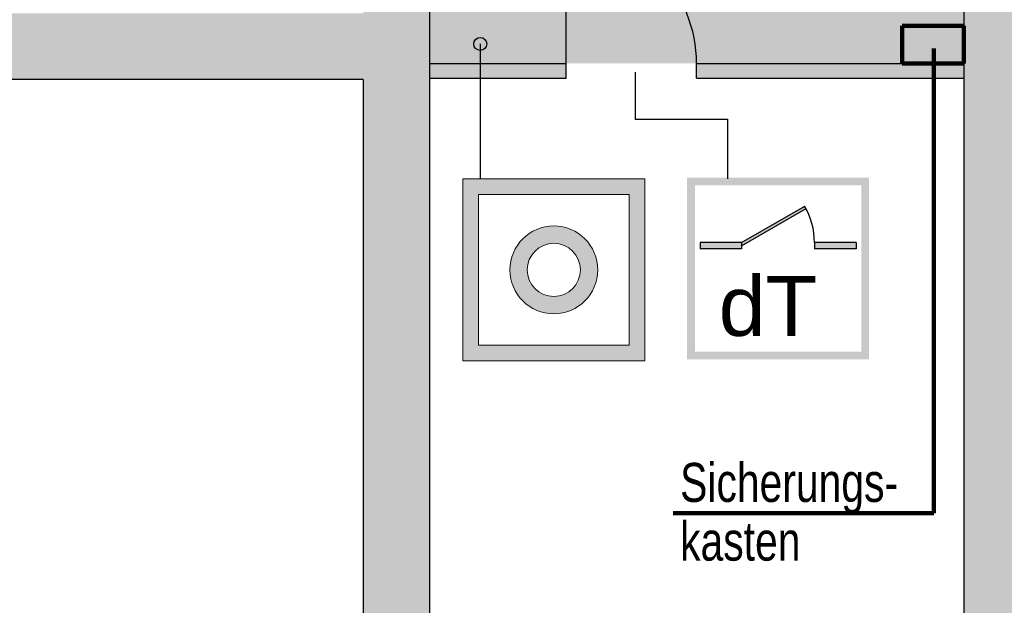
# Model space of a CAD drawing. Header units: metres. Extents: x -10.5 to 20.8, y -9 to 19.2.
# Tile 14 of 22: x -3 to 4.6, y -2.2 to 2.3. Entities that reach past the tile are written whole.
import ezdxf

# ---------------------------------------------------------------- set-up
doc = ezdxf.new("R2010")
doc.units = ezdxf.units.M
doc.linetypes.add('AUSGEZOGEN', pattern=[0])
doc.linetypes.add('LINIE_9', pattern=[0.0003, 0, -0.0003])
for name, color, linetype, lineweight in [('XR$1$STANDARD', 7, 'Continuous', 25), ('XR$2$STANDARD', 7, 'Continuous', 25), ('XR$3$STANDARD', 7, 'Continuous', 25)]:
    doc.layers.add(name, color=color, linetype=linetype, lineweight=lineweight)
doc.styles.add('ARIAL', font='ARIAL.TTF')

msp = doc.modelspace()

# ---------------------------------------------------------------- hatches: boundary and pattern name
at = {"layer": 'XR$1$STANDARD', "linetype": 'LINIE_9', "lineweight": 25, "true_color": 0xc4ffc4}
msp.add_hatch(color=254, dxfattribs=at).paths.add_polyline_path([(3.832, 2.2215), (4.3065, 2.2215), (4.3065, 4.8586), (0.1965, 4.8586), (0.1965, 1.9341), (3.832, 1.9341)])
at = {"layer": 'XR$1$STANDARD', "linetype": 'AUSGEZOGEN', "lineweight": 140}
msp.add_hatch(color=0, dxfattribs=at).paths.add_polyline_path([(3.6065, -5.6314), (4.8165, -5.6314), (4.8165, -5.3314), (5.8215, -5.3314), (5.8215, -4.5614), (4.8165, -4.5614), (4.8165, 1.8086), (6.29, 1.8087), (6.29, 2.3187), (4.8165, 2.3186), (4.8165, 2.4436), (4.3065, 2.4436), (4.3065, -4.8614), (3.6065, -4.8614)])
at = {"layer": 'XR$2$STANDARD', "linetype": 'AUSGEZOGEN', "lineweight": 25}
msp.add_hatch(color=0, dxfattribs=at).paths.add_polyline_path([(0.6363, 2.0835), (0.6363, 2.0843), (0.6363, 2.0852), (0.6363, 2.0861), (0.6362, 2.087), (0.6361, 2.0878), (0.6361, 2.0887), (0.636, 2.0896), (0.6358, 2.0904), (0.6357, 2.0913), (0.6356, 2.0922), (0.6354, 2.093), (0.6352, 2.0939), (0.6351, 2.0947), (0.6349, 2.0956), (0.6346, 2.0964), (0.6344, 2.0973), (0.6342, 2.0981), (0.6339, 2.0989), (0.6336, 2.0998), (0.6333, 2.1006), (0.633, 2.1014), (0.6327, 2.1022), (0.6324, 2.103), (0.632, 2.1038), (0.6317, 2.1046), (0.6313, 2.1054), (0.6309, 2.1062), (0.6305, 2.1069), (0.6301, 2.1077), (0.6296, 2.1085), (0.6292, 2.1092), (0.6287, 2.11), (0.6283, 2.1107), (0.6278, 2.1114), (0.6273, 2.1122), (0.6268, 2.1129), (0.6263, 2.1136), (0.6257, 2.1143), (0.6252, 2.1149), (0.6246, 2.1156), (0.6241, 2.1163), (0.6235, 2.1169), (0.6229, 2.1176), (0.6223, 2.1182), (0.6217, 2.1188), (0.6211, 2.1194), (0.6204, 2.12), (0.6198, 2.1206), (0.6191, 2.1212), (0.6185, 2.1218), (0.6178, 2.1223), (0.6171, 2.1229), (0.6164, 2.1234), (0.6157, 2.1239), (0.615, 2.1244), (0.6143, 2.1249), (0.6136, 2.1254), (0.6128, 2.1259), (0.6121, 2.1263), (0.6113, 2.1268), (0.6106, 2.1272), (0.6098, 2.1276), (0.609, 2.128), (0.6083, 2.1284), (0.6075, 2.1288), (0.6067, 2.1292), (0.6059, 2.1295), (0.6051, 2.1298), (0.6043, 2.1302), (0.6034, 2.1305), (0.6026, 2.1307), (0.6018, 2.131), (0.601, 2.1313), (0.6001, 2.1315), (0.5993, 2.1318), (0.5984, 2.132), (0.5976, 2.1322), (0.5967, 2.1324), (0.5959, 2.1326), (0.595, 2.1327), (0.5942, 2.1329), (0.5933, 2.133), (0.5924, 2.1331), (0.5916, 2.1332), (0.5907, 2.1333), (0.5898, 2.1334), (0.589, 2.1334), (0.5881, 2.1334), (0.5872, 2.1335), (0.5863, 2.1335), (0.5855, 2.1335), (0.5846, 2.1334), (0.5837, 2.1334), (0.5828, 2.1334), (0.582, 2.1333), (0.5811, 2.1332), (0.5802, 2.1331), (0.5794, 2.133), (0.5785, 2.1329), (0.5777, 2.1327), (0.5768, 2.1326), (0.5759, 2.1324), (0.5751, 2.1322), (0.5742, 2.132), (0.5734, 2.1318), (0.5726, 2.1315), (0.5717, 2.1313), (0.5709, 2.131), (0.5701, 2.1307), (0.5692, 2.1305), (0.5684, 2.1302), (0.5676, 2.1298), (0.5668, 2.1295), (0.566, 2.1292), (0.5652, 2.1288), (0.5644, 2.1284), (0.5636, 2.128), (0.5629, 2.1276), (0.5621, 2.1272), (0.5613, 2.1268), (0.5606, 2.1263), (0.5598, 2.1259), (0.5591, 2.1254), (0.5584, 2.1249), (0.5577, 2.1244), (0.5569, 2.1239), (0.5562, 2.1234), (0.5556, 2.1229), (0.5549, 2.1223), (0.5542, 2.1218), (0.5535, 2.1212), (0.5529, 2.1206), (0.5522, 2.12), (0.5516, 2.1194), (0.551, 2.1188), (0.5504, 2.1182), (0.5498, 2.1176), (0.5492, 2.1169), (0.5486, 2.1163), (0.548, 2.1156), (0.5475, 2.1149), (0.5469, 2.1143), (0.5464, 2.1136), (0.5459, 2.1129), (0.5454, 2.1122), (0.5449, 2.1114), (0.5444, 2.1107), (0.5439, 2.11), (0.5435, 2.1092), (0.543, 2.1085), (0.5426, 2.1077), (0.5422, 2.1069), (0.5418, 2.1062), (0.5414, 2.1054), (0.541, 2.1046), (0.5407, 2.1038), (0.5403, 2.103), (0.54, 2.1022), (0.5397, 2.1014), (0.5394, 2.1006), (0.5391, 2.0998), (0.5388, 2.0989), (0.5385, 2.0981), (0.5383, 2.0973), (0.538, 2.0964), (0.5378, 2.0956), (0.5376, 2.0947), (0.5374, 2.0939), (0.5373, 2.093), (0.5371, 2.0922), (0.537, 2.0913), (0.5368, 2.0904), (0.5367, 2.0896), (0.5366, 2.0887), (0.5365, 2.0878), (0.5365, 2.087), (0.5364, 2.0861), (0.5364, 2.0852), (0.5363, 2.0843), (0.5363, 2.0835), (0.5363, 2.0826), (0.5364, 2.0817), (0.5364, 2.0809), (0.5365, 2.08), (0.5365, 2.0791), (0.5366, 2.0782), (0.5367, 2.0774), (0.5368, 2.0765), (0.537, 2.0757), (0.5371, 2.0748), (0.5373, 2.0739), (0.5374, 2.0731), (0.5376, 2.0722), (0.5378, 2.0714), (0.538, 2.0705), (0.5383, 2.0697), (0.5385, 2.0689), (0.5388, 2.068), (0.5391, 2.0672), (0.5394, 2.0664), (0.5397, 2.0656), (0.54, 2.0647), (0.5403, 2.0639), (0.5407, 2.0631), (0.541, 2.0623), (0.5414, 2.0616), (0.5418, 2.0608), (0.5422, 2.06), (0.5426, 2.0592), (0.543, 2.0585), (0.5435, 2.0577), (0.5439, 2.057), (0.5444, 2.0562), (0.5449, 2.0555), (0.5454, 2.0548), (0.5459, 2.0541), (0.5464, 2.0534), (0.5469, 2.0527), (0.5475, 2.052), (0.548, 2.0513), (0.5486, 2.0507), (0.5492, 2.05), (0.5498, 2.0494), (0.5504, 2.0487), (0.551, 2.0481), (0.5516, 2.0475), (0.5522, 2.0469), (0.5529, 2.0463), (0.5535, 2.0457), (0.5542, 2.0452), (0.5549, 2.0446), (0.5556, 2.0441), (0.5562, 2.0435), (0.5569, 2.043), (0.5577, 2.0425), (0.5584, 2.042), (0.5591, 2.0415), (0.5598, 2.0411), (0.5606, 2.0406), (0.5613, 2.0402), (0.5621, 2.0397), (0.5629, 2.0393), (0.5636, 2.0389), (0.5644, 2.0385), (0.5652, 2.0382), (0.566, 2.0378), (0.5668, 2.0374), (0.5676, 2.0371), (0.5684, 2.0368), (0.5692, 2.0365), (0.5701, 2.0362), (0.5709, 2.0359), (0.5717, 2.0357), (0.5726, 2.0354), (0.5734, 2.0352), (0.5742, 2.035), (0.5751, 2.0348), (0.5759, 2.0346), (0.5768, 2.0344), (0.5777, 2.0342), (0.5785, 2.0341), (0.5794, 2.034), (0.5802, 2.0338), (0.5811, 2.0337), (0.582, 2.0337), (0.5828, 2.0336), (0.5837, 2.0335), (0.5846, 2.0335), (0.5855, 2.0335), (0.5863, 2.0335), (0.5872, 2.0335), (0.5881, 2.0335), (0.589, 2.0335), (0.5898, 2.0336), (0.5907, 2.0337), (0.5916, 2.0337), (0.5924, 2.0338), (0.5933, 2.034), (0.5942, 2.0341), (0.595, 2.0342), (0.5959, 2.0344), (0.5967, 2.0346), (0.5976, 2.0348), (0.5984, 2.035), (0.5993, 2.0352), (0.6001, 2.0354), (0.601, 2.0357), (0.6018, 2.0359), (0.6026, 2.0362), (0.6034, 2.0365), (0.6043, 2.0368), (0.6051, 2.0371), (0.6059, 2.0374), (0.6067, 2.0378), (0.6075, 2.0382), (0.6083, 2.0385), (0.609, 2.0389), (0.6098, 2.0393), (0.6106, 2.0397), (0.6113, 2.0402), (0.6121, 2.0406), (0.6128, 2.0411), (0.6136, 2.0415), (0.6143, 2.042), (0.615, 2.0425), (0.6157, 2.043), (0.6164, 2.0435), (0.6171, 2.0441), (0.6178, 2.0446), (0.6185, 2.0452), (0.6191, 2.0457), (0.6198, 2.0463), (0.6204, 2.0469), (0.6211, 2.0475), (0.6217, 2.0481), (0.6223, 2.0487), (0.6229, 2.0494), (0.6235, 2.05), (0.6241, 2.0507), (0.6246, 2.0513), (0.6252, 2.052), (0.6257, 2.0527), (0.6263, 2.0534), (0.6268, 2.0541), (0.6273, 2.0548), (0.6278, 2.0555), (0.6283, 2.0562), (0.6287, 2.057), (0.6292, 2.0577), (0.6296, 2.0585), (0.6301, 2.0592), (0.6305, 2.06), (0.6309, 2.0608), (0.6313, 2.0616), (0.6317, 2.0623), (0.632, 2.0631), (0.6324, 2.0639), (0.6327, 2.0647), (0.633, 2.0656), (0.6333, 2.0664), (0.6336, 2.0672), (0.6339, 2.068), (0.6342, 2.0689), (0.6344, 2.0697), (0.6346, 2.0705), (0.6349, 2.0714), (0.6351, 2.0722), (0.6352, 2.0731), (0.6354, 2.0739), (0.6356, 2.0748), (0.6357, 2.0757), (0.6358, 2.0765), (0.636, 2.0774), (0.6361, 2.0782), (0.6361, 2.0791), (0.6362, 2.08), (0.6363, 2.0809), (0.6363, 2.0817), (0.6363, 2.0826)])
at = {"layer": 'XR$2$STANDARD', "linetype": 'AUSGEZOGEN', "lineweight": 13}
h = msp.add_hatch(color=5, dxfattribs=at)
h.paths.add_polyline_path([(1.8527, 1.0443), (0.4527, 1.0443), (0.4527, -0.3557), (1.8527, -0.3557)])
h.paths.add_polyline_path([(1.7327, -0.2357), (0.5727, -0.2357), (0.5727, 0.9243), (1.7327, 0.9243)], flags=16)
h = msp.add_hatch(color=5, dxfattribs=at)
h.paths.add_polyline_path([(1.4908, 0.3443), (1.4907, 0.3502), (1.4906, 0.3561), (1.4903, 0.362), (1.4899, 0.3679), (1.4895, 0.3737), (1.4889, 0.3796), (1.4882, 0.3855), (1.4875, 0.3913), (1.4866, 0.3972), (1.4856, 0.403), (1.4846, 0.4088), (1.4834, 0.4146), (1.4821, 0.4203), (1.4807, 0.4261), (1.4792, 0.4318), (1.4777, 0.4375), (1.476, 0.4431), (1.4742, 0.4487), (1.4723, 0.4543), (1.4704, 0.4599), (1.4683, 0.4654), (1.4662, 0.4709), (1.4639, 0.4764), (1.4615, 0.4818), (1.4591, 0.4871), (1.4566, 0.4925), (1.4539, 0.4977), (1.4512, 0.503), (1.4484, 0.5082), (1.4455, 0.5133), (1.4425, 0.5184), (1.4394, 0.5234), (1.4362, 0.5284), (1.433, 0.5333), (1.4296, 0.5382), (1.4262, 0.543), (1.4227, 0.5477), (1.4191, 0.5524), (1.4154, 0.557), (1.4117, 0.5616), (1.4079, 0.5661), (1.4039, 0.5705), (1.4, 0.5748), (1.3959, 0.5791), (1.3918, 0.5833), (1.3876, 0.5874), (1.3833, 0.5915), (1.3789, 0.5955), (1.3745, 0.5994), (1.37, 0.6032), (1.3655, 0.607), (1.3608, 0.6107), (1.3562, 0.6142), (1.3514, 0.6178), (1.3466, 0.6212), (1.3418, 0.6245), (1.3368, 0.6278), (1.3319, 0.6309), (1.3268, 0.634), (1.3218, 0.637), (1.3166, 0.6399), (1.3114, 0.6427), (1.3062, 0.6455), (1.3009, 0.6481), (1.2956, 0.6506), (1.2902, 0.6531), (1.2848, 0.6554), (1.2794, 0.6577), (1.2739, 0.6599), (1.2684, 0.6619), (1.2628, 0.6639), (1.2572, 0.6658), (1.2516, 0.6675), (1.2459, 0.6692), (1.2402, 0.6708), (1.2345, 0.6723), (1.2288, 0.6736), (1.223, 0.6749), (1.2172, 0.6761), (1.2114, 0.6772), (1.2056, 0.6781), (1.1998, 0.679), (1.1939, 0.6798), (1.1881, 0.6805), (1.1822, 0.681), (1.1763, 0.6815), (1.1704, 0.6818), (1.1645, 0.6821), (1.1586, 0.6823), (1.1527, 0.6823), (1.1468, 0.6823), (1.1409, 0.6821), (1.1351, 0.6818), (1.1292, 0.6815), (1.1233, 0.681), (1.1174, 0.6805), (1.1115, 0.6798), (1.1057, 0.679), (1.0999, 0.6781), (1.094, 0.6772), (1.0882, 0.6761), (1.0825, 0.6749), (1.0767, 0.6736), (1.071, 0.6723), (1.0653, 0.6708), (1.0596, 0.6692), (1.0539, 0.6675), (1.0483, 0.6658), (1.0427, 0.6639), (1.0371, 0.6619), (1.0316, 0.6599), (1.0261, 0.6577), (1.0207, 0.6554), (1.0153, 0.6531), (1.0099, 0.6506), (1.0046, 0.6481), (0.9993, 0.6455), (0.9941, 0.6427), (0.9889, 0.6399), (0.9837, 0.637), (0.9787, 0.634), (0.9736, 0.6309), (0.9686, 0.6278), (0.9637, 0.6245), (0.9589, 0.6212), (0.9541, 0.6178), (0.9493, 0.6142), (0.9446, 0.6107), (0.94, 0.607), (0.9355, 0.6032), (0.931, 0.5994), (0.9266, 0.5955), (0.9222, 0.5915), (0.9179, 0.5874), (0.9137, 0.5833), (0.9096, 0.5791), (0.9055, 0.5748), (0.9015, 0.5705), (0.8976, 0.5661), (0.8938, 0.5616), (0.8901, 0.557), (0.8864, 0.5524), (0.8828, 0.5477), (0.8793, 0.543), (0.8759, 0.5382), (0.8725, 0.5333), (0.8693, 0.5284), (0.8661, 0.5234), (0.863, 0.5184), (0.86, 0.5133), (0.8571, 0.5082), (0.8543, 0.503), (0.8516, 0.4977), (0.8489, 0.4925), (0.8464, 0.4871), (0.8439, 0.4818), (0.8416, 0.4764), (0.8393, 0.4709), (0.8372, 0.4654), (0.8351, 0.4599), (0.8331, 0.4543), (0.8313, 0.4487), (0.8295, 0.4431), (0.8278, 0.4375), (0.8262, 0.4318), (0.8248, 0.4261), (0.8234, 0.4203), (0.8221, 0.4146), (0.8209, 0.4088), (0.8199, 0.403), (0.8189, 0.3972), (0.818, 0.3913), (0.8172, 0.3855), (0.8166, 0.3796), (0.816, 0.3737), (0.8155, 0.3679), (0.8152, 0.362), (0.8149, 0.3561), (0.8148, 0.3502), (0.8147, 0.3443), (0.8148, 0.3384), (0.8149, 0.3325), (0.8152, 0.3266), (0.8155, 0.3207), (0.816, 0.3148), (0.8166, 0.309), (0.8172, 0.3031), (0.818, 0.2972), (0.8189, 0.2914), (0.8199, 0.2856), (0.8209, 0.2798), (0.8221, 0.274), (0.8234, 0.2683), (0.8248, 0.2625), (0.8262, 0.2568), (0.8278, 0.2511), (0.8295, 0.2455), (0.8313, 0.2398), (0.8331, 0.2342), (0.8351, 0.2287), (0.8372, 0.2232), (0.8393, 0.2177), (0.8416, 0.2122), (0.8439, 0.2068), (0.8464, 0.2014), (0.8489, 0.1961), (0.8516, 0.1908), (0.8543, 0.1856), (0.8571, 0.1804), (0.86, 0.1753), (0.863, 0.1702), (0.8661, 0.1652), (0.8693, 0.1602), (0.8725, 0.1553), (0.8759, 0.1504), (0.8793, 0.1456), (0.8828, 0.1409), (0.8864, 0.1362), (0.8901, 0.1316), (0.8938, 0.127), (0.8976, 0.1225), (0.9015, 0.1181), (0.9055, 0.1138), (0.9096, 0.1095), (0.9137, 0.1053), (0.9179, 0.1011), (0.9222, 0.0971), (0.9266, 0.0931), (0.931, 0.0892), (0.9355, 0.0854), (0.94, 0.0816), (0.9446, 0.0779), (0.9493, 0.0743), (0.9541, 0.0708), (0.9589, 0.0674), (0.9637, 0.0641), (0.9686, 0.0608), (0.9736, 0.0576), (0.9787, 0.0545), (0.9837, 0.0516), (0.9889, 0.0486), (0.9941, 0.0458), (0.9993, 0.0431), (1.0046, 0.0405), (1.0099, 0.0379), (1.0153, 0.0355), (1.0207, 0.0331), (1.0261, 0.0309), (1.0316, 0.0287), (1.0371, 0.0267), (1.0427, 0.0247), (1.0483, 0.0228), (1.0539, 0.021), (1.0596, 0.0194), (1.0653, 0.0178), (1.071, 0.0163), (1.0767, 0.0149), (1.0825, 0.0137), (1.0882, 0.0125), (1.094, 0.0114), (1.0999, 0.0104), (1.1057, 0.0096), (1.1115, 0.0088), (1.1174, 0.0081), (1.1233, 0.0076), (1.1292, 0.0071), (1.1351, 0.0067), (1.1409, 0.0065), (1.1468, 0.0063), (1.1527, 0.0063), (1.1586, 0.0063), (1.1645, 0.0065), (1.1704, 0.0067), (1.1763, 0.0071), (1.1822, 0.0076), (1.1881, 0.0081), (1.1939, 0.0088), (1.1998, 0.0096), (1.2056, 0.0104), (1.2114, 0.0114), (1.2172, 0.0125), (1.223, 0.0137), (1.2288, 0.0149), (1.2345, 0.0163), (1.2402, 0.0178), (1.2459, 0.0194), (1.2516, 0.021), (1.2572, 0.0228), (1.2628, 0.0247), (1.2684, 0.0267), (1.2739, 0.0287), (1.2794, 0.0309), (1.2848, 0.0331), (1.2902, 0.0355), (1.2956, 0.0379), (1.3009, 0.0405), (1.3062, 0.0431), (1.3114, 0.0458), (1.3166, 0.0486), (1.3218, 0.0516), (1.3268, 0.0545), (1.3319, 0.0576), (1.3368, 0.0608), (1.3418, 0.0641), (1.3466, 0.0674), (1.3514, 0.0708), (1.3562, 0.0743), (1.3608, 0.0779), (1.3655, 0.0816), (1.37, 0.0854), (1.3745, 0.0892), (1.3789, 0.0931), (1.3833, 0.0971), (1.3876, 0.1011), (1.3918, 0.1053), (1.3959, 0.1095), (1.4, 0.1138), (1.4039, 0.1181), (1.4079, 0.1225), (1.4117, 0.127), (1.4154, 0.1316), (1.4191, 0.1362), (1.4227, 0.1409), (1.4262, 0.1456), (1.4296, 0.1504), (1.433, 0.1553), (1.4362, 0.1602), (1.4394, 0.1652), (1.4425, 0.1702), (1.4455, 0.1753), (1.4484, 0.1804), (1.4512, 0.1856), (1.4539, 0.1908), (1.4566, 0.1961), (1.4591, 0.2014), (1.4615, 0.2068), (1.4639, 0.2122), (1.4662, 0.2177), (1.4683, 0.2232), (1.4704, 0.2287), (1.4723, 0.2342), (1.4742, 0.2398), (1.476, 0.2455), (1.4777, 0.2511), (1.4792, 0.2568), (1.4807, 0.2625), (1.4821, 0.2683), (1.4834, 0.274), (1.4846, 0.2798), (1.4856, 0.2856), (1.4866, 0.2914), (1.4875, 0.2972), (1.4882, 0.3031), (1.4889, 0.309), (1.4895, 0.3148), (1.4899, 0.3207), (1.4903, 0.3266), (1.4906, 0.3325), (1.4907, 0.3384)])
h.paths.add_polyline_path([(1.3573, 0.3479), (1.3574, 0.3443), (1.3573, 0.3407), (1.3572, 0.3371), (1.3571, 0.3336), (1.3569, 0.33), (1.3566, 0.3265), (1.3562, 0.3229), (1.3558, 0.3194), (1.3554, 0.3158), (1.3548, 0.3123), (1.3543, 0.3088), (1.3536, 0.3052), (1.3529, 0.3017), (1.3521, 0.2983), (1.3513, 0.2948), (1.3504, 0.2913), (1.3494, 0.2879), (1.3484, 0.2845), (1.3473, 0.2811), (1.3462, 0.2777), (1.345, 0.2743), (1.3438, 0.271), (1.3425, 0.2676), (1.3411, 0.2643), (1.3397, 0.2611), (1.3382, 0.2578), (1.3367, 0.2546), (1.3351, 0.2514), (1.3334, 0.2482), (1.3317, 0.2451), (1.3299, 0.242), (1.3281, 0.2389), (1.3263, 0.2359), (1.3244, 0.2328), (1.3224, 0.2299), (1.3204, 0.2269), (1.3183, 0.224), (1.3162, 0.2211), (1.314, 0.2183), (1.3118, 0.2155), (1.3095, 0.2128), (1.3072, 0.21), (1.3048, 0.2074), (1.3024, 0.2047), (1.2999, 0.2021), (1.2974, 0.1996), (1.2949, 0.1971), (1.2923, 0.1946), (1.2897, 0.1922), (1.287, 0.1899), (1.2843, 0.1875), (1.2815, 0.1853), (1.2787, 0.183), (1.2759, 0.1809), (1.273, 0.1787), (1.2701, 0.1767), (1.2672, 0.1747), (1.2642, 0.1727), (1.2612, 0.1708), (1.2581, 0.1689), (1.2551, 0.1671), (1.2519, 0.1653), (1.2488, 0.1636), (1.2456, 0.162), (1.2424, 0.1604), (1.2392, 0.1588), (1.236, 0.1574), (1.2327, 0.1559), (1.2294, 0.1546), (1.2261, 0.1533), (1.2227, 0.152), (1.2194, 0.1508), (1.216, 0.1497), (1.2126, 0.1486), (1.2091, 0.1476), (1.2057, 0.1466), (1.2022, 0.1457), (1.1988, 0.1449), (1.1953, 0.1441), (1.1918, 0.1434), (1.1883, 0.1428), (1.1848, 0.1422), (1.1812, 0.1417), (1.1777, 0.1412), (1.1741, 0.1408), (1.1706, 0.1404), (1.167, 0.1402), (1.1635, 0.1399), (1.1599, 0.1398), (1.1563, 0.1397), (1.1527, 0.1397), (1.1492, 0.1397), (1.1456, 0.1398), (1.142, 0.1399), (1.1385, 0.1402), (1.1349, 0.1404), (1.1314, 0.1408), (1.1278, 0.1412), (1.1243, 0.1417), (1.1207, 0.1422), (1.1172, 0.1428), (1.1137, 0.1434), (1.1102, 0.1441), (1.1067, 0.1449), (1.1032, 0.1457), (1.0998, 0.1466), (1.0963, 0.1476), (1.0929, 0.1486), (1.0895, 0.1497), (1.0861, 0.1508), (1.0828, 0.152), (1.0794, 0.1533), (1.0761, 0.1546), (1.0728, 0.1559), (1.0695, 0.1574), (1.0663, 0.1588), (1.063, 0.1604), (1.0598, 0.162), (1.0567, 0.1636), (1.0535, 0.1653), (1.0504, 0.1671), (1.0474, 0.1689), (1.0443, 0.1708), (1.0413, 0.1727), (1.0383, 0.1747), (1.0354, 0.1767), (1.0325, 0.1787), (1.0296, 0.1809), (1.0268, 0.183), (1.024, 0.1853), (1.0212, 0.1875), (1.0185, 0.1899), (1.0158, 0.1922), (1.0132, 0.1946), (1.0106, 0.1971), (1.0081, 0.1996), (1.0056, 0.2021), (1.0031, 0.2047), (1.0007, 0.2074), (0.9983, 0.21), (0.996, 0.2128), (0.9937, 0.2155), (0.9915, 0.2183), (0.9893, 0.2211), (0.9872, 0.224), (0.9851, 0.2269), (0.9831, 0.2299), (0.9811, 0.2328), (0.9792, 0.2359), (0.9774, 0.2389), (0.9755, 0.242), (0.9738, 0.2451), (0.9721, 0.2482), (0.9704, 0.2514), (0.9688, 0.2546), (0.9673, 0.2578), (0.9658, 0.2611), (0.9644, 0.2643), (0.963, 0.2676), (0.9617, 0.271), (0.9605, 0.2743), (0.9593, 0.2777), (0.9581, 0.2811), (0.9571, 0.2845), (0.9561, 0.2879), (0.9551, 0.2913), (0.9542, 0.2948), (0.9534, 0.2983), (0.9526, 0.3017), (0.9519, 0.3052), (0.9512, 0.3088), (0.9506, 0.3123), (0.9501, 0.3158), (0.9496, 0.3194), (0.9492, 0.3229), (0.9489, 0.3265), (0.9486, 0.33), (0.9484, 0.3336), (0.9482, 0.3371), (0.9482, 0.3407), (0.9481, 0.3443), (0.9482, 0.3479), (0.9482, 0.3514), (0.9484, 0.355), (0.9486, 0.3586), (0.9489, 0.3621), (0.9492, 0.3657), (0.9496, 0.3692), (0.9501, 0.3728), (0.9506, 0.3763), (0.9512, 0.3798), (0.9519, 0.3833), (0.9526, 0.3868), (0.9534, 0.3903), (0.9542, 0.3938), (0.9551, 0.3972), (0.9561, 0.4007), (0.9571, 0.4041), (0.9581, 0.4075), (0.9593, 0.4109), (0.9605, 0.4143), (0.9617, 0.4176), (0.963, 0.4209), (0.9644, 0.4242), (0.9658, 0.4275), (0.9673, 0.4308), (0.9688, 0.434), (0.9704, 0.4372), (0.9721, 0.4404), (0.9738, 0.4435), (0.9755, 0.4466), (0.9774, 0.4497), (0.9792, 0.4527), (0.9811, 0.4557), (0.9831, 0.4587), (0.9851, 0.4617), (0.9872, 0.4646), (0.9893, 0.4674), (0.9915, 0.4703), (0.9937, 0.4731), (0.996, 0.4758), (0.9983, 0.4785), (1.0007, 0.4812), (1.0031, 0.4838), (1.0056, 0.4864), (1.0081, 0.489), (1.0106, 0.4915), (1.0132, 0.4939), (1.0158, 0.4964), (1.0185, 0.4987), (1.0212, 0.501), (1.024, 0.5033), (1.0268, 0.5055), (1.0296, 0.5077), (1.0325, 0.5098), (1.0354, 0.5119), (1.0383, 0.5139), (1.0413, 0.5159), (1.0443, 0.5178), (1.0474, 0.5197), (1.0504, 0.5215), (1.0535, 0.5233), (1.0567, 0.525), (1.0598, 0.5266), (1.063, 0.5282), (1.0663, 0.5297), (1.0695, 0.5312), (1.0728, 0.5326), (1.0761, 0.534), (1.0794, 0.5353), (1.0828, 0.5366), (1.0861, 0.5378), (1.0895, 0.5389), (1.0929, 0.54), (1.0963, 0.541), (1.0998, 0.5419), (1.1032, 0.5428), (1.1067, 0.5437), (1.1102, 0.5444), (1.1137, 0.5451), (1.1172, 0.5458), (1.1207, 0.5464), (1.1243, 0.5469), (1.1278, 0.5474), (1.1314, 0.5478), (1.1349, 0.5481), (1.1385, 0.5484), (1.142, 0.5486), (1.1456, 0.5488), (1.1492, 0.5489), (1.1527, 0.5489), (1.1563, 0.5489), (1.1599, 0.5488), (1.1635, 0.5486), (1.167, 0.5484), (1.1706, 0.5481), (1.1741, 0.5478), (1.1777, 0.5474), (1.1812, 0.5469), (1.1848, 0.5464), (1.1883, 0.5458), (1.1918, 0.5451), (1.1953, 0.5444), (1.1988, 0.5437), (1.2022, 0.5428), (1.2057, 0.5419), (1.2091, 0.541), (1.2126, 0.54), (1.216, 0.5389), (1.2194, 0.5378), (1.2227, 0.5366), (1.2261, 0.5353), (1.2294, 0.534), (1.2327, 0.5326), (1.236, 0.5312), (1.2392, 0.5297), (1.2424, 0.5282), (1.2456, 0.5266), (1.2488, 0.525), (1.2519, 0.5233), (1.2551, 0.5215), (1.2581, 0.5197), (1.2612, 0.5178), (1.2642, 0.5159), (1.2672, 0.5139), (1.2701, 0.5119), (1.273, 0.5098), (1.2759, 0.5077), (1.2787, 0.5055), (1.2815, 0.5033), (1.2843, 0.501), (1.287, 0.4987), (1.2897, 0.4964), (1.2923, 0.4939), (1.2949, 0.4915), (1.2974, 0.489), (1.2999, 0.4864), (1.3024, 0.4838), (1.3048, 0.4812), (1.3072, 0.4785), (1.3095, 0.4758), (1.3118, 0.4731), (1.314, 0.4703), (1.3162, 0.4674), (1.3183, 0.4646), (1.3204, 0.4617), (1.3224, 0.4587), (1.3244, 0.4557), (1.3263, 0.4527), (1.3281, 0.4497), (1.3299, 0.4466), (1.3317, 0.4435), (1.3334, 0.4404), (1.3351, 0.4372), (1.3367, 0.434), (1.3382, 0.4308), (1.3397, 0.4275), (1.3411, 0.4242), (1.3425, 0.4209), (1.3438, 0.4176), (1.345, 0.4143), (1.3462, 0.4109), (1.3473, 0.4075), (1.3484, 0.4041), (1.3494, 0.4007), (1.3504, 0.3972), (1.3513, 0.3938), (1.3521, 0.3903), (1.3529, 0.3868), (1.3536, 0.3833), (1.3543, 0.3798), (1.3548, 0.3763), (1.3554, 0.3728), (1.3558, 0.3692), (1.3562, 0.3657), (1.3566, 0.3621), (1.3569, 0.3586), (1.3571, 0.355), (1.3572, 0.3514)], flags=16)
at = {"layer": 'XR$3$STANDARD', "linetype": 'AUSGEZOGEN', "lineweight": 25}
for points in [[(-0.3135, 1.8086), (-0.3135, -2.5053), (0.1965, -2.5053), (0.1965, 2.4436), (-0.3135, 2.4436), (-0.3135, 2.3186), (-7.8012, 2.3186), (-7.8012, 1.8086)], [(0.1965, 1.8191), (1.2465, 1.8191), (1.2465, 1.9341), (0.1965, 1.9341)], [(2.2515, 1.8191), (4.3065, 1.8191), (4.3065, 1.9341), (2.2515, 1.9341)]]:
    msp.add_hatch(color=0, dxfattribs=at).paths.add_polyline_path(points)
at = {"layer": 'XR$3$STANDARD', "linetype": 'AUSGEZOGEN', "lineweight": 140}
for color, points in [(1, [(4.3065, 1.9341), (4.3065, 2.2215), (3.832, 2.2215), (3.832, 1.9341)]), (0, [(2.5978, 0.5553), (2.5978, 0.53), (3.0937, 0.8163), (3.0828, 0.8353)]), (0, [(2.5978, 0.5053), (2.5978, 0.5553), (2.2778, 0.5553), (2.2778, 0.5053)]), (0, [(3.4778, 0.5053), (3.4778, 0.5553), (3.1578, 0.5553), (3.1578, 0.5053)])]:
    msp.add_hatch(color=color, dxfattribs=at).paths.add_polyline_path(points)
h = msp.add_hatch(color=0, dxfattribs=at)
h.paths.add_polyline_path([(3.5778, 1.0553), (2.1778, 1.0553), (2.1778, -0.3447), (3.5778, -0.3447)])
h.paths.add_polyline_path([(2.2378, 0.9953), (3.5178, 0.9953), (3.5178, -0.2847), (2.2378, -0.2847)], flags=16)

# ---------------------------------------------------------------- linework, layer by layer
at = {"layer": 'XR$1$STANDARD', "color": 0, "linetype": 'AUSGEZOGEN', "lineweight": 25}
for p, q in [((0.1965, 2.4436), (0.1965, -2.5053)), ((4.3065, 2.4436), (4.3065, -4.8614)), ((1.778, 1.8672), (1.778, 1.5056)), ((-0.3135, 1.8086), (-7.8012, 1.8086)), ((-0.3135, 1.8086), (-0.3135, -2.5053)), ((1.778, 1.5056), (2.49, 1.5056)), ((2.49, 1.5056), (2.49, 1.044))]:
    msp.add_line(p, q, dxfattribs=at)
at = {"layer": 'XR$2$STANDARD', "color": 0, "linetype": 'AUSGEZOGEN', "lineweight": 25}
msp.add_line((0.5863, 2.0835), (0.5863, 1.0443), dxfattribs=at)
at = {"layer": 'XR$2$STANDARD', "color": 3, "linetype": 'AUSGEZOGEN', "lineweight": 13}
for p, q in [((1.8527, 1.0443), (0.4527, 1.0443)), ((0.4527, 1.0443), (0.4527, -0.3557)), ((1.8527, -0.3557), (1.8527, 1.0443)), ((0.4527, -0.3557), (1.8527, -0.3557))]:
    msp.add_line(p, q, dxfattribs=at)
at = {"layer": 'XR$2$STANDARD', "color": 1, "linetype": 'AUSGEZOGEN', "lineweight": 13}
for p, q in [((1.7327, 0.9243), (0.5727, 0.9243)), ((0.5727, 0.9243), (0.5727, -0.2357)), ((1.7327, -0.2357), (1.7327, 0.9243)), ((0.5727, -0.2357), (1.7327, -0.2357))]:
    msp.add_line(p, q, dxfattribs=at)
at = {"layer": 'XR$2$STANDARD', "color": 1, "linetype": 'AUSGEZOGEN', "lineweight": 25}
msp.add_circle((0.5863, 2.0835), 0.05, dxfattribs=at)
at = {"layer": 'XR$2$STANDARD', "color": 5, "linetype": 'AUSGEZOGEN', "lineweight": 13}
for radius in [0.338, 0.2046]:
    msp.add_circle((1.1527, 0.3443), radius, dxfattribs=at)
at = {"layer": 'XR$3$STANDARD', "color": 1, "linetype": 'AUSGEZOGEN', "lineweight": 25}
for p, q in [((1.2465, 1.8191), (1.2465, 2.9391)), ((2.5978, 0.5553), (3.0828, 0.8353)), ((2.5978, 0.53), (3.0937, 0.8163)), ((2.5978, 0.5553), (2.2778, 0.5553)), ((2.2778, 0.5553), (2.2778, 0.5053)), ((2.5978, 0.5553), (2.5978, 0.5053)), ((3.4778, 0.5553), (3.1578, 0.5553)), ((3.1578, 0.5553), (3.1578, 0.5053)), ((3.4778, 0.5553), (3.4778, 0.5053)), ((2.5978, 0.5053), (2.2778, 0.5053)), ((3.4778, 0.5053), (3.1578, 0.5053))]:
    msp.add_line(p, q, dxfattribs=at)
at = {"layer": 'XR$3$STANDARD', "color": 1, "linetype": 'AUSGEZOGEN', "lineweight": 140}
for p, q in [((4.3065, 2.2215), (3.832, 2.2215)), ((3.832, 2.2215), (3.832, 1.9341)), ((4.3065, 1.9341), (4.3065, 2.2215)), ((4.0775, 2.0487), (4.0775, -1.5284)), ((3.832, 1.9341), (4.3065, 1.9341)), ((4.0775, -1.5284), (2.07, -1.5284))]:
    msp.add_line(p, q, dxfattribs=at)
at = {"layer": 'XR$3$STANDARD', "color": 0, "linetype": 'AUSGEZOGEN', "lineweight": 25}
for p, q in [((0.1965, 1.9341), (1.2465, 1.9341)), ((2.2515, 1.9341), (4.3065, 1.9341)), ((2.2515, 1.8191), (2.2515, 1.9341)), ((0.1965, 1.8191), (1.2465, 1.8191)), ((2.2515, 1.8191), (4.3065, 1.8191))]:
    msp.add_line(p, q, dxfattribs=at)
msp.add_arc((1.2465, 1.9341), 1.005, 0, 90.0236, dxfattribs=at)
at = {"layer": 'XR$3$STANDARD', "color": 1, "linetype": 'AUSGEZOGEN', "lineweight": 25}
msp.add_arc((2.5978, 0.5553), 0.56, 0, 30, dxfattribs=at)

# ---------------------------------------------------------------- texts
at = {"layer": 'XR$3$STANDARD', "color": 0, "linetype": 'AUSGEZOGEN', "lineweight": 25, "insert": (2.4212, -0.1702), "char_height": 0.46, "width": 0.949898, "attachment_point": 7, "style": 'ARIAL'}
msp.add_mtext('\\W1.01;dT', dxfattribs=at)
at = {"layer": 'XR$3$STANDARD', "color": 1, "linetype": 'AUSGEZOGEN', "lineweight": 140, "insert": (2.1245, -1.1416), "char_height": 0.3, "width": 1.802468, "attachment_point": 1, "line_spacing_factor": 0.903614, "style": 'ARIAL'}
msp.add_mtext('{\\fArial|i0|b0;\\H0.300000;\\W0.750000;\\C1;Sicherungs-}\\P{\\fArial|i0|b0;\\H0.300000;\\W0.750000;\\C1;kasten}\\P', dxfattribs=at)

doc.saveas('drawing.dxf')
